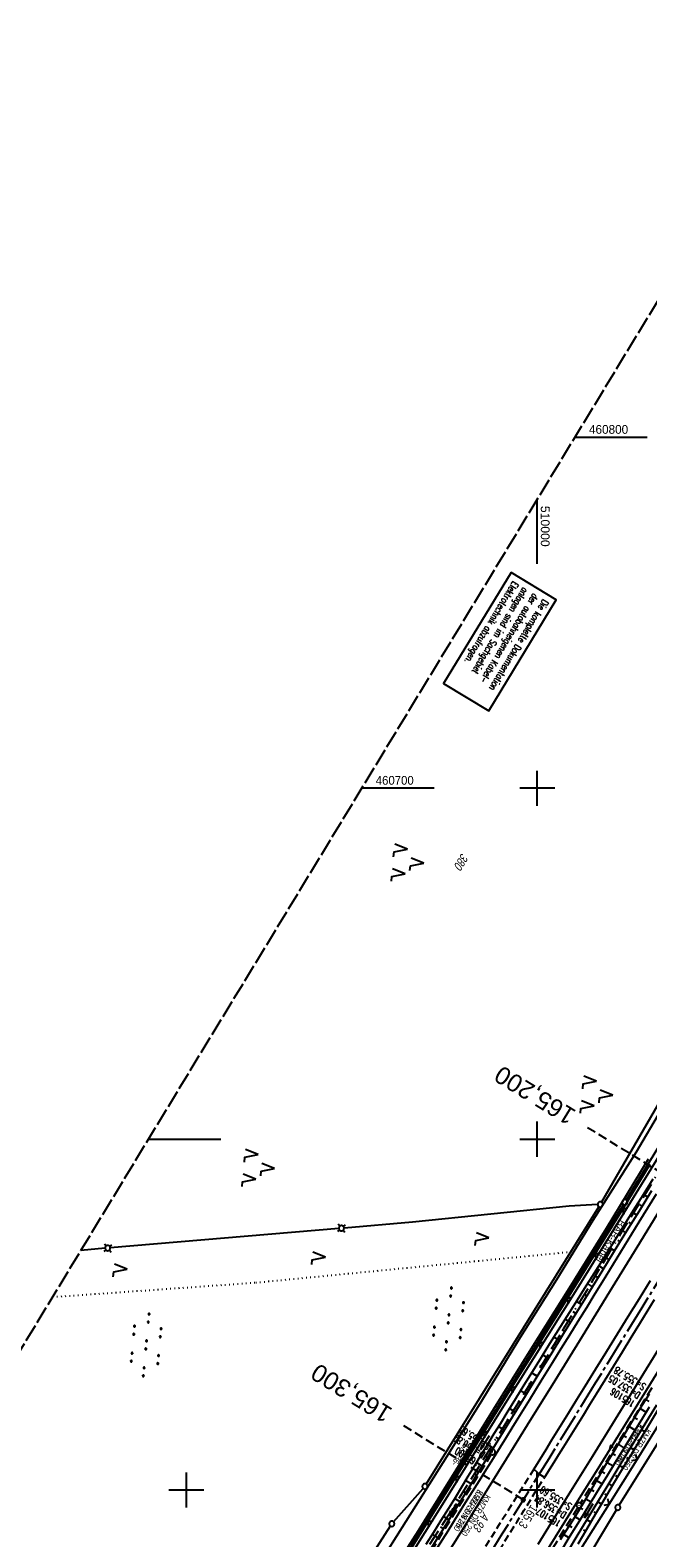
# Model space of a CAD drawing. Extents: x 509601 to 510326, y 459976 to 460916.
# Tile 30 of 39: x 509856 to 510031, y 460486 to 460916. Entities that reach past the tile are written whole.
import ezdxf
from ezdxf.enums import TextEntityAlignment as Align

# ---------------------------------------------------------------- set-up
doc = ezdxf.new("R2010")
doc.units = 0
doc.header["$LTSCALE"] = 10
doc.header["$MEASUREMENT"] = 0
for name, pattern in [('ACAD_ISO16W100', [73, 15, -6.5, 15, -6.5, 15, -7, 1, -7]), ('ACHSE', [5.5, 4, -0.5, 0.5, -0.5]), ('AUSGEZOGEN', [0]), ('LT00', [0]), ('LT11', [0.3, 0.2, -0.1]), ('LT14', [0.6, 0.5, -0.1]), ('LT17', [0.15, 0.1, -0.05]), ('PUNKTX2_STR', [0.6, 0.1, -0.5]), ('STRICHLINIE2', [0.375, 0.25, -0.125])]:
    doc.linetypes.add(name, pattern=pattern)
doc.layers.get('0').update_dxf_attribs({"linetype": 'LT00'})
for name, color, linetype in [('--EK_FBR', 1, 'LT00'), ('--EK_Halt-Pfeil', 4, 'LT00'), ('--EK_Haltung', 7, 'STRICHLINIE2'), ('--EK_Haltung-Text', 140, 'LT00'), ('--EK_Schacht-Text', 5, 'LT00'), ('--EK_ST-93-1', 30, 'LT17'), ('--EL_DFK_AB_L', 21, 'LT00'), ('--EL_DFK_AB_P', 7, 'LT00'), ('--EL_Halt-Pfeil', 4, 'LT00'), ('--EL_Haltung', 182, 'STRICHLINIE2'), ('--EL_Haltung-Text', 182, 'LT00'), ('-AX-093', 35, 'ACHSE'), ('-ST-93-1', 250, 'LT00'), ('ABSTAND', 8, 'LT00'), ('BAB-KABEL', 220, 'ACAD_ISO16W100'), ('BAB-KABEL_TEXT', 221, 'Continuous'), ('BAB-KABEL_TEXT_KASTEN', 224, 'Continuous'), ('DFK_AB_L', 21, 'LT00'), ('DFK_AB_P', 7, 'LT00'), ('DFK_BES-WEGE', 255, 'LT00'), ('DFK_FLUR_NR', 250, 'LT00'), ('DFK_GZPKT', 250, 'LT00'), ('DFK_KATASTER', 250, 'LT00'), ('DFK_NUTZUNG', 250, 'LT00'), ('DFK_NUTZUNGSGRENZE', 70, 'PUNKTX2_STR'), ('MITTELSTREIFEN-Ü_LINIE', 250, 'LT11'), ('PFEIL', 140, 'AUSGEZOGEN'), ('V109_AFBR_BAB', 250, 'LT00'), ('V109_BOESCH', 250, 'LT00'), ('V109_BOSCHUNG', 250, 'LT00'), ('V109_GRABEN', 250, 'LT00'), ('V109_KA_PRUF', 182, 'LT00'), ('V109_LD_MARK', 250, 'LT00'), ('V109_PARK_MS', 1, 'LT00'), ('V109_RASTER', 250, 'LT00'), ('V109_ZAUN', 40, 'LT00')]:
    doc.layers.add(name, color=color, linetype=linetype)
doc.layers.add('-BLATT_109-RAND', color=7, linetype='LT14', plot=False)
doc.styles.add('Beschrift', font='ARIAL.TTF')
doc.styles.add('Haltungsbeschriftung', font='ARIAL.TTF', dxfattribs={"width": 0.75})
doc.styles.add('ROMANS', font='romans.shx', dxfattribs={"width": 0.8})
doc.styles.add('schachtbeschriftung', font='romans.shx', dxfattribs={"width": 0.75, "height": 2})
doc.styles.get("Standard").update_dxf_attribs({"font": 'ARIAL.TTF'})

# ---------------------------------------------------------------- blocks, each defined once
blk = doc.blocks.new('SYMB7030')
at = {"color": 0, "linetype": 'ByBlock'}
for p, q in [((-0.353695, 0.353695), (-0.697, 0.697)), ((0.353695, 0.353695), (0.697, 0.697)), ((-0.353695, -0.353695), (-0.697, -0.697)), ((0.353695, -0.353695), (0.697, -0.697))]:
    blk.add_line(p, q, dxfattribs=at)
for points in [[(-0.031408, 0.499213), (-0.093728, 0.49134), (-0.15457, 0.475719), (-0.212975, 0.452595), (-0.268021, 0.422333), (-0.31884, 0.385411), (-0.36463, 0.342411), (-0.40467, 0.29401), (-0.438329, 0.240973), (-0.465074, 0.184136), (-0.484486, 0.124395), (-0.496256, 0.062692), (-0.5002, 0)], [(-0.5002, 0), (-0.496256, -0.062692), (-0.484486, -0.124395), (-0.465074, -0.184136), (-0.438329, -0.240973), (-0.404671, -0.29401), (-0.36463, -0.342411), (-0.31884, -0.385411), (-0.268021, -0.422333), (-0.212975, -0.452595), (-0.15457, -0.475719), (-0.093728, -0.49134), (-0.031408, -0.499213), (0.031408, -0.499213), (0.093728, -0.49134), (0.15457, -0.475719), (0.212975, -0.452595), (0.268021, -0.422333), (0.31884, -0.385411), (0.36463, -0.342411), (0.404671, -0.29401), (0.438329, -0.240973), (0.465075, -0.184136), (0.484486, -0.124395), (0.496256, -0.062692), (0.500201, 0)], [(0.5002, 0), (0.496256, 0.062692), (0.484485, 0.124395), (0.465074, 0.184136), (0.438329, 0.240973), (0.40467, 0.29401), (0.36463, 0.34241), (0.31884, 0.385411), (0.268021, 0.422333), (0.212975, 0.452595), (0.15457, 0.475719), (0.093728, 0.49134), (0.031408, 0.499213), (-0.031408, 0.499213)]]:
    blk.add_lwpolyline(points, dxfattribs=at)
blk = doc.blocks.new('SYMB7010')
at = {"color": 0, "linetype": 'ByBlock'}
for points in [[(-0.031408, 0.499213), (-0.093728, 0.49134), (-0.15457, 0.475719), (-0.212975, 0.452595), (-0.268021, 0.422333), (-0.31884, 0.385411), (-0.36463, 0.342411), (-0.40467, 0.29401), (-0.438329, 0.240973), (-0.465074, 0.184136), (-0.484486, 0.124395), (-0.496256, 0.062692), (-0.5002, 0)], [(-0.5002, 0), (-0.496256, -0.062692), (-0.484486, -0.124395), (-0.465075, -0.184136), (-0.438329, -0.240973), (-0.404671, -0.29401), (-0.36463, -0.342411), (-0.31884, -0.385411), (-0.268021, -0.422333), (-0.212975, -0.452595), (-0.154571, -0.475719), (-0.093728, -0.49134), (-0.031408, -0.499213), (0.031408, -0.499213)], [(0.5002, 0), (0.496256, 0.062692), (0.484485, 0.124395), (0.465074, 0.184136), (0.438329, 0.240973), (0.40467, 0.29401), (0.36463, 0.342411), (0.31884, 0.385411), (0.268021, 0.422333), (0.212975, 0.452595), (0.15457, 0.475719), (0.093728, 0.49134), (0.031408, 0.499213), (-0.031408, 0.499213)], [(0.031408, -0.499213), (0.093728, -0.491341), (0.15457, -0.475719), (0.212975, -0.452595), (0.268021, -0.422333), (0.31884, -0.385411), (0.36463, -0.342411), (0.404671, -0.294011), (0.438329, -0.240974), (0.465075, -0.184136), (0.484486, -0.124395), (0.496256, -0.062692), (0.500201, 0)]]:
    blk.add_lwpolyline(points, dxfattribs=at)
blk = doc.blocks.new('SYMB0003')
at = {"color": 0, "linetype": 'ByBlock'}
for p, q in [((-0.015712, 0), (0.010166, 0.012015)), ((0, -0.021257), (-0.015712, 0)), ((0.010166, 0.012015), (0, -0.021257))]:
    blk.add_line(p, q, dxfattribs=at)
for points in [[(-0.031395, 0.499013), (-0.093691, 0.491144), (-0.154509, 0.475528), (-0.21289, 0.452414), (-0.267913, 0.422164), (-0.318712, 0.385257), (-0.364484, 0.342274), (-0.404509, 0.293893), (-0.438154, 0.240877), (-0.464888, 0.184062), (-0.484292, 0.124345), (-0.496058, 0.062667), (-0.5, 0)], [(-0.5, 0), (-0.496058, -0.062667), (-0.484292, -0.124345), (-0.464888, -0.184062), (-0.438154, -0.240877), (-0.404509, -0.293893), (-0.364485, -0.342274), (-0.318712, -0.385257), (-0.267914, -0.422164), (-0.21289, -0.452414), (-0.154509, -0.475529), (-0.093691, -0.491144), (-0.031395, -0.499014), (0.031395, -0.499014)], [(0.5, 0), (0.496057, 0.062667), (0.484292, 0.124345), (0.464888, 0.184062), (0.438153, 0.240877), (0.404509, 0.293893), (0.364484, 0.342274), (0.318712, 0.385257), (0.267913, 0.422164), (0.21289, 0.452414), (0.154509, 0.475528), (0.093691, 0.491144), (0.031395, 0.499013), (-0.031395, 0.499013)], [(0.031395, -0.499014), (0.093691, -0.491144), (0.154509, -0.475529), (0.21289, -0.452414), (0.267914, -0.422164), (0.318712, -0.385257), (0.364485, -0.342274), (0.404509, -0.293893), (0.438154, -0.240877), (0.464889, -0.184062), (0.484292, -0.124345), (0.496058, -0.062667), (0.5, 0)]]:
    blk.add_lwpolyline(points, dxfattribs=at)
blk = doc.blocks.new('SYMB7222')
at = {"color": 0, "linetype": 'ByBlock'}
blk.add_line((0, 0.185), (-0.11, -0.185), dxfattribs=at)
blk.add_lwpolyline([(0.25, -0.185), (0.11, -0.185), (0, 0.185)], dxfattribs=at)
blk = doc.blocks.new('SYMB7110')
at = {"color": 0, "linetype": 'ByBlock'}
for p, q in [((-0.9, 0.012919), (-0.9, -0.012919)), ((-0.895, -0.017106), (-0.895, 0.017105)), ((-0.89, 0.019164), (-0.89, -0.019164)), ((-0.885, -0.019797), (-0.885, 0.019796)), ((-0.88, 0.019164), (-0.88, -0.019164)), ((-0.875, -0.017106), (-0.875, 0.017105)), ((-0.87, 0.012919), (-0.87, -0.012919)), ((-0.865, -0.000126), (-0.865, 0.000145)), ((-0.67, 0.012919), (-0.67, -0.012919)), ((-0.665, -0.017106), (-0.665, 0.017105)), ((-0.66, 0.019164), (-0.66, -0.019164)), ((-0.655, -0.019797), (-0.655, 0.019796)), ((-0.65, 0.019164), (-0.65, -0.019164)), ((-0.645, -0.017106), (-0.645, 0.017105)), ((-0.64, 0.012919), (-0.64, -0.012919)), ((-0.635, -0.000126), (-0.635, 0.000145)), ((-0.515, 0.392919), (-0.515, 0.367081)), ((-0.51, 0.362895), (-0.51, 0.397105)), ((-0.505, 0.399164), (-0.505, 0.360836)), ((-0.5, 0.360204), (-0.5, 0.399796)), ((-0.495, 0.399164), (-0.495, 0.360836)), ((-0.49, 0.362895), (-0.49, 0.397105)), ((-0.485, 0.392919), (-0.485, 0.367081)), ((-0.48, 0.379874), (-0.48, 0.380145)), ((-0.285, 0.392919), (-0.285, 0.367081)), ((-0.28, 0.362895), (-0.28, 0.397105)), ((-0.275, 0.399164), (-0.275, 0.360836)), ((-0.27, 0.360204), (-0.27, 0.399796)), ((-0.265, 0.399164), (-0.265, 0.360836)), ((-0.26, 0.362895), (-0.26, 0.397105)), ((-0.255, 0.392919), (-0.255, 0.367081)), ((-0.25, 0.379874), (-0.25, 0.380146)), ((-0.13, 0.012919), (-0.13, -0.012919)), ((-0.125, -0.017105), (-0.125, 0.017105)), ((-0.12, 0.019164), (-0.12, -0.019164)), ((-0.115, -0.019796), (-0.115, 0.019796)), ((-0.11, 0.019164), (-0.11, -0.019164)), ((-0.105, -0.017105), (-0.105, 0.017105)), ((-0.1, 0.012919), (-0.1, -0.012919)), ((-0.095, -0.000126), (-0.095, 0.000146)), ((0.1, 0.012919), (0.1, -0.012919)), ((0.105, -0.017105), (0.105, 0.017105)), ((0.11, 0.019164), (0.11, -0.019164)), ((0.115, -0.019796), (0.115, 0.019796)), ((0.12, 0.019164), (0.12, -0.019164)), ((0.125, -0.017105), (0.125, 0.017105)), ((0.13, 0.012919), (0.13, -0.012919)), ((0.135, -0.000126), (0.135, 0.000146)), ((0.255, 0.392919), (0.255, 0.367081)), ((0.26, 0.362895), (0.26, 0.397105)), ((0.265, 0.399164), (0.265, 0.360836)), ((0.27, 0.360204), (0.27, 0.399796)), ((0.275, 0.399164), (0.275, 0.360836)), ((0.28, 0.362895), (0.28, 0.397105)), ((0.285, 0.392919), (0.285, 0.367081)), ((0.29, 0.379874), (0.29, 0.380145)), ((0.485, 0.392919), (0.485, 0.367081)), ((0.49, 0.362895), (0.49, 0.397105)), ((0.495, 0.399164), (0.495, 0.360836)), ((0.5, 0.360204), (0.5, 0.399796)), ((0.505, 0.399164), (0.505, 0.360836)), ((0.51, 0.362895), (0.51, 0.397105)), ((0.515, 0.392919), (0.515, 0.367081)), ((0.52, 0.379874), (0.52, 0.380146)), ((0.64, 0.012919), (0.64, -0.012919)), ((0.645, -0.017105), (0.645, 0.017105)), ((0.65, 0.019164), (0.65, -0.019164)), ((0.655, -0.019796), (0.655, 0.019796)), ((0.66, 0.019164), (0.66, -0.019164)), ((0.665, -0.017105), (0.665, 0.017105)), ((0.67, 0.012919), (0.67, -0.012919)), ((0.675, -0.000126), (0.675, 0.000146)), ((0.87, 0.012919), (0.87, -0.012919)), ((0.875, -0.017105), (0.875, 0.017105)), ((0.88, 0.019164), (0.88, -0.019164)), ((0.885, -0.019796), (0.885, 0.019796)), ((0.89, 0.019164), (0.89, -0.019164)), ((0.895, -0.017105), (0.895, 0.017105)), ((0.9, 0.012919), (0.9, -0.012919)), ((0.905, -0.000126), (0.905, 0.000146)), ((-0.515, -0.367081), (-0.515, -0.392919)), ((-0.51, -0.397105), (-0.51, -0.362895)), ((-0.505, -0.360836), (-0.505, -0.399164)), ((-0.5, -0.399796), (-0.5, -0.360204)), ((-0.495, -0.360836), (-0.495, -0.399164)), ((-0.49, -0.397106), (-0.49, -0.362895)), ((-0.485, -0.367081), (-0.485, -0.392919)), ((-0.48, -0.380126), (-0.48, -0.379855)), ((-0.285, -0.367081), (-0.285, -0.392919)), ((-0.28, -0.397105), (-0.28, -0.362895)), ((-0.275, -0.360836), (-0.275, -0.399164)), ((-0.27, -0.399796), (-0.27, -0.360204)), ((-0.265, -0.360836), (-0.265, -0.399164)), ((-0.26, -0.397105), (-0.26, -0.362895)), ((-0.255, -0.367081), (-0.255, -0.392919)), ((-0.25, -0.380126), (-0.25, -0.379855)), ((0.255, -0.367081), (0.255, -0.392919)), ((0.26, -0.397105), (0.26, -0.362895)), ((0.265, -0.360836), (0.265, -0.399164)), ((0.27, -0.399796), (0.27, -0.360204)), ((0.275, -0.360836), (0.275, -0.399164)), ((0.28, -0.397105), (0.28, -0.362895)), ((0.285, -0.367081), (0.285, -0.392919)), ((0.29, -0.380126), (0.29, -0.379855)), ((0.485, -0.367081), (0.485, -0.392919)), ((0.49, -0.397105), (0.49, -0.362895)), ((0.495, -0.360836), (0.495, -0.399164)), ((0.5, -0.399796), (0.5, -0.360204)), ((0.505, -0.360836), (0.505, -0.399164)), ((0.51, -0.397105), (0.51, -0.362895)), ((0.515, -0.367081), (0.515, -0.392919)), ((0.52, -0.380126), (0.52, -0.379855))]:
    blk.add_line(p, q, dxfattribs=at)
for points in [[(-0.865, 0), (-0.866981, 0.008678), (-0.87253, 0.015637), (-0.88055, 0.019498), (-0.88945, 0.019498), (-0.89747, 0.015637), (-0.903019, 0.008678), (-0.905, 0)], [(-0.905, 0), (-0.903019, -0.008678), (-0.89747, -0.015637), (-0.88945, -0.019499), (-0.88055, -0.019499), (-0.87253, -0.015637), (-0.866981, -0.008678), (-0.865, 0)], [(-0.635, 0), (-0.636981, 0.008678), (-0.64253, 0.015637), (-0.65055, 0.019498), (-0.65945, 0.019498), (-0.66747, 0.015637), (-0.673019, 0.008678), (-0.675, 0)], [(-0.675, 0), (-0.673019, -0.008678), (-0.66747, -0.015637), (-0.65945, -0.019499), (-0.65055, -0.019499), (-0.64253, -0.015637), (-0.636981, -0.008678), (-0.635, 0)], [(-0.48, 0.38), (-0.481981, 0.388678), (-0.48753, 0.395637), (-0.49555, 0.399499), (-0.50445, 0.399499), (-0.51247, 0.395637), (-0.518019, 0.388678), (-0.52, 0.38), (-0.518019, 0.371322), (-0.51247, 0.364363), (-0.50445, 0.360501), (-0.49555, 0.360501), (-0.48753, 0.364363), (-0.481981, 0.371322), (-0.48, 0.38)], [(-0.25, 0.38), (-0.251981, 0.388678), (-0.25753, 0.395637), (-0.26555, 0.399499), (-0.27445, 0.399499), (-0.28247, 0.395637), (-0.288019, 0.388678), (-0.29, 0.38), (-0.288019, 0.371322), (-0.28247, 0.364363), (-0.27445, 0.360501), (-0.26555, 0.360501), (-0.25753, 0.364363), (-0.251981, 0.371322), (-0.25, 0.38)], [(-0.095, 0), (-0.096981, 0.008678), (-0.10253, 0.015637), (-0.11055, 0.019499), (-0.11945, 0.019499), (-0.12747, 0.015637), (-0.133019, 0.008678), (-0.135, 0)], [(-0.135, 0), (-0.133019, -0.008678), (-0.12747, -0.015637), (-0.11945, -0.019499), (-0.11055, -0.019499), (-0.10253, -0.015637), (-0.096981, -0.008678), (-0.095, 0)], [(0.135, 0), (0.133019, 0.008678), (0.12747, 0.015637), (0.11945, 0.019499), (0.11055, 0.019499), (0.10253, 0.015637), (0.096981, 0.008678), (0.095, 0)], [(0.095, 0), (0.096981, -0.008678), (0.10253, -0.015637), (0.11055, -0.019499), (0.11945, -0.019499), (0.12747, -0.015637), (0.133019, -0.008678), (0.135, 0)], [(0.29, 0.38), (0.288019, 0.388678), (0.28247, 0.395637), (0.27445, 0.399499), (0.26555, 0.399499), (0.25753, 0.395637), (0.251981, 0.388678), (0.25, 0.38), (0.251981, 0.371322), (0.25753, 0.364363), (0.26555, 0.360501), (0.27445, 0.360501), (0.28247, 0.364363), (0.288019, 0.371322), (0.29, 0.38)], [(0.52, 0.38), (0.518019, 0.388678), (0.51247, 0.395637), (0.50445, 0.399499), (0.495549, 0.399499), (0.48753, 0.395637), (0.481981, 0.388678), (0.48, 0.38), (0.481981, 0.371322), (0.48753, 0.364363), (0.495549, 0.360501), (0.50445, 0.360501), (0.51247, 0.364363), (0.518019, 0.371322), (0.52, 0.38)], [(0.675, 0), (0.673019, 0.008678), (0.66747, 0.015637), (0.65945, 0.019499), (0.65055, 0.019499), (0.64253, 0.015637), (0.636981, 0.008678), (0.635, 0)], [(0.635, 0), (0.636981, -0.008678), (0.64253, -0.015637), (0.65055, -0.019499), (0.65945, -0.019499), (0.66747, -0.015637), (0.673019, -0.008678), (0.675, 0)], [(0.905, 0), (0.903019, 0.008678), (0.89747, 0.015637), (0.88945, 0.019499), (0.88055, 0.019499), (0.87253, 0.015637), (0.866981, 0.008678), (0.865, 0)], [(0.865, 0), (0.866981, -0.008678), (0.87253, -0.015637), (0.88055, -0.019499), (0.88945, -0.019499), (0.89747, -0.015637), (0.903019, -0.008678), (0.905, 0)], [(-0.48, -0.38), (-0.481981, -0.371322), (-0.48753, -0.364363), (-0.49555, -0.360501), (-0.50445, -0.360501), (-0.51247, -0.364363), (-0.518019, -0.371322), (-0.52, -0.38), (-0.518019, -0.388678), (-0.51247, -0.395637), (-0.50445, -0.399499), (-0.49555, -0.399499), (-0.48753, -0.395637), (-0.481981, -0.388678), (-0.48, -0.38)], [(-0.25, -0.38), (-0.251981, -0.371322), (-0.25753, -0.364363), (-0.26555, -0.360501), (-0.27445, -0.360501), (-0.28247, -0.364363), (-0.288019, -0.371322), (-0.29, -0.38), (-0.288019, -0.388678), (-0.28247, -0.395637), (-0.27445, -0.399499), (-0.26555, -0.399499), (-0.25753, -0.395637), (-0.251981, -0.388678), (-0.25, -0.38)], [(0.29, -0.38), (0.288019, -0.371322), (0.28247, -0.364363), (0.27445, -0.360501), (0.26555, -0.360501), (0.25753, -0.364363), (0.251981, -0.371322), (0.25, -0.38), (0.251981, -0.388678), (0.25753, -0.395637), (0.26555, -0.399499), (0.27445, -0.399499), (0.28247, -0.395637), (0.288019, -0.388678), (0.29, -0.38)], [(0.52, -0.38), (0.518019, -0.371322), (0.51247, -0.364363), (0.50445, -0.360501), (0.495549, -0.360501), (0.48753, -0.364363), (0.481981, -0.371322), (0.48, -0.38), (0.481981, -0.388678), (0.48753, -0.395637), (0.495549, -0.399499), (0.50445, -0.399499), (0.51247, -0.395637), (0.518019, -0.388678), (0.52, -0.38)]]:
    blk.add_lwpolyline(points, dxfattribs=at)
blk = doc.blocks.new('SYMB7221')
at = {"color": 0, "linetype": 'ByBlock'}
for p, q in [((0, 0.435), (-0.11, 0.065)), ((0.11, 0.065), (0, 0.435)), ((0.25, 0.065), (0.11, 0.065)), ((-0.35, -0.065), (-0.46, -0.435)), ((0.35, -0.065), (0.24, -0.435))]:
    blk.add_line(p, q, dxfattribs=at)
for points in [[(-0.1, -0.435), (-0.24, -0.435), (-0.35, -0.065)], [(0.6, -0.435), (0.46, -0.435), (0.35, -0.065)]]:
    blk.add_lwpolyline(points, dxfattribs=at)
blk = doc.blocks.new('Pfreil3')
at = {"layer": 'PFEIL'}
blk.add_hatch(color=256, dxfattribs=at).paths.add_polyline_path([(-1.55, 0.27), (-1.55, -0.27), (0, 0)])
for p, q in [((-1.55, 0), (-4.83, 0)), ((-1.55, -0.27), (-1.55, 0.27)), ((-1.55, 0.27), (0, 0)), ((0, 0), (-1.55, -0.27))]:
    blk.add_line(p, q, dxfattribs=at)
blk = doc.blocks.new('SYMB0024')
at = {"color": 0, "linetype": 'ByBlock'}
for p, q in [((-0.5, 0.5), (0, 0)), ((0, 0), (0.5, 0.5))]:
    blk.add_line(p, q, dxfattribs=at)
blk = doc.blocks.new('SYMB0070')
at = {"color": 0, "linetype": 'ByBlock'}
for p, q in [((-0.5, 0), (0.2, 0)), ((0.5, 0), (0.2, 0.1)), ((0.2, 0.1), (0.2, 0)), ((0.468, 0), (0.21, 0.086)), ((0.21, 0.086), (0.21, -0.086)), ((0.21, -0.086), (0.468, 0)), ((0.22, -0.072), (0.437, 0)), ((0.23, -0.058), (0.405, 0)), ((0.24, -0.045), (0.374, 0)), ((0.342, 0), (0.25, 0.031)), ((0.25, 0.031), (0.25, -0.031)), ((0.25, -0.031), (0.342, 0)), ((0.26, -0.017), (0.31, 0)), ((0.27, -0.003), (0.279, 0))]:
    blk.add_line(p, q, dxfattribs=at)
for points in [[(0.2, 0), (0.2, -0.1), (0.5, 0)], [(0.437, 0), (0.22, 0.072), (0.22, -0.072)], [(0.405, 0), (0.23, 0.058), (0.23, -0.058)], [(0.374, 0), (0.24, 0.045), (0.24, -0.045)], [(0.31, 0), (0.26, 0.017), (0.26, -0.017)], [(0.279, 0), (0.27, 0.003), (0.27, -0.003)]]:
    blk.add_lwpolyline(points, dxfattribs=at)
blk = doc.blocks.new('SYMB2')
at = {"color": 0, "linetype": 'ByBlock', "flags": 128}
for points in [[(-0.031395, 0.499013), (-0.093691, 0.491144), (-0.154509, 0.475528), (-0.21289, 0.452414), (-0.267913, 0.422164), (-0.318712, 0.385257), (-0.364484, 0.342274), (-0.404509, 0.293893), (-0.438154, 0.240877), (-0.464888, 0.184062), (-0.484292, 0.124345), (-0.496058, 0.062667), (-0.5, 0)], [(-0.5, 0), (-0.496058, -0.062667), (-0.484292, -0.124345), (-0.464888, -0.184062), (-0.438154, -0.240877), (-0.404509, -0.293893), (-0.364485, -0.342274), (-0.318712, -0.385257), (-0.267914, -0.422164), (-0.21289, -0.452414), (-0.154509, -0.475529), (-0.093691, -0.491144), (-0.031395, -0.499014), (0.031395, -0.499014)], [(0.5, 0), (0.496057, 0.062667), (0.484292, 0.124345), (0.464888, 0.184062), (0.438153, 0.240877), (0.404509, 0.293893), (0.364484, 0.342274), (0.318712, 0.385257), (0.267913, 0.422164), (0.21289, 0.452414), (0.154509, 0.475528), (0.093691, 0.491144), (0.031395, 0.499013), (-0.031395, 0.499013)], [(0.031395, -0.499014), (0.093691, -0.491144), (0.154509, -0.475529), (0.21289, -0.452414), (0.267914, -0.422164), (0.318712, -0.385257), (0.364485, -0.342274), (0.404509, -0.293893), (0.438154, -0.240877), (0.464889, -0.184062), (0.484292, -0.124345), (0.496058, -0.062667), (0.5, 0)]]:
    blk.add_lwpolyline(points, dxfattribs=at)

msp = doc.modelspace()

# ---------------------------------------------------------------- linework, layer by layer
at = {"layer": '--EK_FBR'}
for points in [[(510042.07, 460619.81), (510028.15, 460596.34), (510015.84, 460576.81), (510005.47, 460559.94), (509994.68, 460542.7), (509984.12, 460525.37), (509973.06, 460507.78), (509962.53, 460491.01), (509951.49, 460473.59)], [(509955.28, 460471.53), (509966.19, 460488.45), (509976.87, 460505.77), (509987.59, 460523.19), (509998.25, 460540.22), (510009.14, 460557.59), (510019.7, 460574.68), (510031.68, 460594.37)], [(510033.85, 460584.34), (510031.38, 460580.32), (510028.91, 460576.31), (510026.82, 460572.9), (510024.73, 460569.5), (510022.65, 460566.09), (510020.56, 460562.69), (510018.47, 460559.29), (510016.38, 460555.88), (510013.97, 460551.97), (510011.56, 460548.07), (510009.14, 460544.16), (510006.72, 460540.26), (510004.31, 460536.35), (510001.02, 460531.04), (509997.74, 460525.73), (509994.46, 460520.42), (509992.77, 460517.68), (509991.08, 460514.95), (509989.39, 460512.21), (509987.41, 460509.03), (509985.42, 460505.85), (509983.43, 460502.68), (509981.44, 460499.5), (509979.44, 460496.33), (509977.45, 460493.15), (509974.46, 460488.34), (509971.46, 460483.53)], [(510038.67, 460540.86), (510026.55, 460521.2), (510017.25, 460506.1), (510011.41, 460496.82), (509999.99, 460478.34)], [(510002.04, 460503.62), (510001.04, 460504.21), (510000.12, 460504.88), (509998.99, 460505.96)]]:
    msp.add_lwpolyline(points, dxfattribs=at)
at = {"layer": '--EK_FBR', "color": 2}
for points in [[(510032.12, 460559.62), (510028.97, 460554.5), (510025.82, 460549.38), (510022.76, 460544.42), (510019.69, 460539.45), (510016.62, 460534.49), (510013.55, 460529.54), (510011.18, 460525.7), (510008.81, 460521.87), (510006.44, 460518.04), (510004.08, 460514.21), (510002.38, 460511.46), (510000.69, 460508.71), (509998.99, 460505.96)], [(510033.31, 460554.18), (510031.2, 460550.77), (510029.09, 460547.35), (510026.63, 460543.35), (510024.17, 460539.35), (510021.71, 460535.35), (510019.24, 460531.34), (510016.78, 460527.34), (510014.91, 460524.3), (510013.04, 460521.26), (510011.17, 460518.23), (510009.29, 460515.2), (510007.4, 460512.17), (510006.06, 460510.03), (510004.72, 460507.9), (510003.38, 460505.76), (510002.04, 460503.62)]]:
    msp.add_lwpolyline(points, dxfattribs=at)
at = {"layer": '--EK_Haltung'}
for p, q in [((510032.65, 460529.1), (510012.31, 460496.29)), ((509986.89, 460510.2), (509966.63, 460477.61)), ((510011.52, 460495.02), (509991.24, 460462.17))]:
    msp.add_line(p, q, dxfattribs=at)
at = {"layer": '--EK_ST-93-1', "ltscale": 2.5}
for p, q in [((510048.45, 460582.37), (510014.34, 460603.26)), ((509996, 460497.23), (509961.99, 460518.29))]:
    msp.add_line(p, q, dxfattribs=at)
at = {"layer": '--EL_DFK_AB_L'}
for p, q in [((510025.34, 460582.66), (510093.14, 460694.21)), ((510023.33, 460495.7), (510079.53, 460586.27)), ((510024.55, 460581.38), (509933.74, 460435.48)), ((509965.87, 460399.67), (510022.55, 460494.42))]:
    msp.add_line(p, q, dxfattribs=at)
at = {"layer": '--EL_Haltung'}
for p, q in [((510032.65, 460529.1), (510012.31, 460496.29)), ((509986.89, 460510.2), (509966.63, 460477.61)), ((510011.52, 460495.02), (509991.24, 460462.17))]:
    msp.add_line(p, q, dxfattribs=at)
at = {"layer": '-AX-093', "ltscale": 0.2}
msp.add_lwpolyline([(510203.88, 460841.48), (510199.27, 460833.6), (510186.46, 460811.81), (510173.6, 460790.03), (510160.71, 460768.28), (510147.77, 460746.56), (510134.8, 460724.85), (510121.79, 460703.17), (510108.74, 460681.51), (510095.66, 460659.87), (510082.55, 460638.25), (510069.4, 460616.65), (510056.23, 460595.07), (510043.02, 460573.51), (510029.79, 460551.96), (510016.52, 460530.43), (510003.24, 460508.92), (509989.92, 460487.42), (509976.58, 460465.94)], dxfattribs=at)
at = {"layer": '-BLATT_109-RAND'}
msp.add_lwpolyline([(510081.13, 460916.02), (509600.99, 460125.39), (509846.3, 459976.42), (510326.44, 460767.05), (510081.13, 460916.02)], dxfattribs=at)
at = {"layer": 'BAB-KABEL', "ltscale": 0.03, "flags": 128}
msp.add_lwpolyline([(510190.69, 460849.49), (510190.02, 460847.77), (510183.49, 460836.65), (510180.01, 460830.87), (510176.15, 460823.97), (510174.5, 460821.68), (510167.06, 460811.48), (510163.85, 460807.73), (510158.7, 460798.44), (510145.59, 460775.75), (510145.51, 460775.62), (510139.55, 460766.25), (510127.89, 460745.69), (510116.48, 460725.5), (510103.19, 460703.69), (510088.77, 460680), (510076.36, 460660.18), (510061.57, 460635.85), (510045.28, 460608.9), (510034.01, 460589.7), (510024.1, 460573.65), (510002.67, 460537.93), (509987.3, 460513.1), (509974.33, 460492.26), (509961.21, 460471.99), (509950.27, 460455.5), (509943.57, 460445.9), (509931.33, 460428.7), (509923.89, 460415.13), (509914.56, 460398.5), (509908.3, 460386.71), (509894.89, 460365.43), (509878.85, 460339.88), (509861.2, 460311.88), (509843.86, 460284.23), (509828.7, 460259.54), (509819.09, 460252.85), (509809.31, 460236.33), (509794.75, 460212.76), (509792.12, 460209.12), (509771.59, 460183.68), (509747.18, 460153.37), (509734.69, 460137.24), (509730.91, 460132.09), (509733.13, 460114.54), (509731.41, 460108.01), (509724.52, 460095.6), (509711.28, 460076.68), (509702.95, 460063.48)], dxfattribs=at)
at = {"layer": 'BAB-KABEL_TEXT_KASTEN', "linetype": 'AUSGEZOGEN'}
msp.add_lwpolyline([(509992.52, 460761.5), (509973.28, 460729.83), (509986.16, 460722.01), (510005.39, 460753.69)], close=True, dxfattribs=at)
at = {"layer": 'DFK_AB_L'}
for p, q in [((510025.34, 460582.66), (510093.14, 460694.21)), ((510023.33, 460495.7), (510079.53, 460586.27)), ((510024.55, 460581.38), (509933.74, 460435.48)), ((509965.87, 460399.67), (510022.55, 460494.42))]:
    msp.add_line(p, q, dxfattribs=at)
at = {"layer": 'DFK_KATASTER'}
for p, q in [((510039.58, 460618.78), (510018.32, 460582.04)), ((510009.08, 460580.9), (509964.47, 460576.34)), ((509968.37, 460501.69), (510017.54, 460580.75)), ((510017.19, 460581.35), (510009.08, 460580.9)), ((509943.45, 460574.56), (509878.35, 460569.03)), ((509964.47, 460576.34), (509944.95, 460574.68)), ((509876.85, 460568.9), (509869.96, 460568.29)), ((509959.04, 460490.97), (509967.47, 460500.49)), ((509925.97, 460439.79), (509958.13, 460489.78))]:
    msp.add_line(p, q, dxfattribs=at)
at = {"layer": 'DFK_NUTZUNGSGRENZE', "ltscale": 0.2}
for p, q in [((509919.78, 460559.14), (509982, 460565.21)), ((509982, 460565.21), (510009.55, 460567.9)), ((509861.91, 460555.04), (509919.78, 460559.14))]:
    msp.add_line(p, q, dxfattribs=at)
at = {"layer": 'MITTELSTREIFEN-Ü_LINIE', "flags": 128}
for points in [[(509998.99, 460505.96), (509996.93, 460502.65), (509994.87, 460499.33), (509992.8, 460496.02), (509990.73, 460492.71), (509988.65, 460489.4), (509986.58, 460486.09), (509984.2, 460482.27), (509981.82, 460478.44), (509979.44, 460474.62), (509977.07, 460470.79), (509974.69, 460466.96), (509961.58, 460445.89), (509959.03, 460441.8), (509956.48, 460437.7), (509953.92, 460433.61), (509951.37, 460429.51), (509948.82, 460425.41), (509946.28, 460421.33), (509943.74, 460417.24), (509941.2, 460413.15), (509938.66, 460409.07), (509936.11, 460404.98), (509933.85, 460401.36), (509931.59, 460397.74), (509929.33, 460394.12), (509927.07, 460390.49), (509927.07, 460390.49)], [(509930.47, 460388.67), (509932.29, 460391.56), (509934.1, 460394.44), (509935.91, 460397.32), (509937.73, 460400.21), (509939.54, 460403.09), (509942.13, 460407.22), (509944.71, 460411.35), (509947.29, 460415.48), (509949.86, 460419.62), (509952.43, 460423.75), (509955.56, 460428.77), (509958.68, 460433.8), (509961.81, 460438.82), (509964.93, 460443.85), (509967.58, 460448.11), (509970.22, 460452.38), (509972.87, 460456.65), (509975.52, 460460.92), (509978.17, 460465.18), (509980.61, 460469.1), (509983.05, 460473.03), (509985.49, 460476.95), (509987.93, 460480.87), (509990.36, 460484.79), (509992.31, 460487.93), (509994.25, 460491.07), (509996.19, 460494.21), (509998.14, 460497.35), (510000.09, 460500.49), (510002.04, 460503.62)]]:
    msp.add_lwpolyline(points, dxfattribs=at)
at = {"layer": 'V109_AFBR_BAB'}
for points in [[(510042.07, 460619.81), (510028.15, 460596.34), (510015.84, 460576.81), (510005.47, 460559.94), (509994.68, 460542.7), (509984.12, 460525.37), (509973.06, 460507.78), (509962.53, 460491.01), (509951.49, 460473.59)], [(509955.28, 460471.53), (509966.19, 460488.45), (509976.87, 460505.77), (509987.59, 460523.19), (509998.25, 460540.22), (510009.14, 460557.59), (510019.7, 460574.68), (510031.68, 460594.37)], [(510033.85, 460584.34), (510031.38, 460580.32), (510028.91, 460576.31), (510026.82, 460572.9), (510024.73, 460569.5), (510022.65, 460566.09), (510020.56, 460562.69), (510018.47, 460559.29), (510016.38, 460555.88), (510013.97, 460551.97), (510011.56, 460548.07), (510009.14, 460544.16), (510006.72, 460540.26), (510004.31, 460536.35), (510001.02, 460531.04), (509997.74, 460525.73), (509994.46, 460520.42), (509992.77, 460517.68), (509991.08, 460514.95), (509989.39, 460512.21), (509987.41, 460509.03), (509985.42, 460505.85), (509983.43, 460502.68), (509981.44, 460499.5), (509979.44, 460496.33), (509977.45, 460493.15), (509974.46, 460488.34), (509971.46, 460483.53)], [(510038.67, 460540.86), (510026.55, 460521.2), (510017.25, 460506.1), (510011.41, 460496.82), (509999.99, 460478.34)]]:
    msp.add_lwpolyline(points, dxfattribs=at)
at = {"layer": 'V109_AFBR_BAB', "color": 0}
for points in [[(510032.12, 460559.62), (510028.97, 460554.5), (510025.82, 460549.38), (510022.76, 460544.42), (510019.69, 460539.45), (510016.62, 460534.49), (510013.55, 460529.54), (510011.18, 460525.7), (510008.81, 460521.87), (510006.44, 460518.04), (510004.08, 460514.21), (510002.38, 460511.46), (510000.69, 460508.71), (509998.99, 460505.96)], [(510033.31, 460554.18), (510031.2, 460550.77), (510029.09, 460547.35), (510026.63, 460543.35), (510024.17, 460539.35), (510021.71, 460535.35), (510019.24, 460531.34), (510016.78, 460527.34), (510014.91, 460524.3), (510013.04, 460521.26), (510011.17, 460518.23), (510009.29, 460515.2), (510007.4, 460512.17), (510006.06, 460510.03), (510004.72, 460507.9), (510003.38, 460505.76), (510002.04, 460503.62)]]:
    msp.add_lwpolyline(points, dxfattribs=at)
at = {"layer": 'V109_BOESCH'}
for points in [[(509969.88, 460483.58), (509973.08, 460488.72), (509976.27, 460493.87), (509979.61, 460499.26), (509982.94, 460504.66), (509986.27, 460510.06), (509989.59, 460515.47), (509992.92, 460520.87), (509996.59, 460526.84), (510000.25, 460532.81), (510003.92, 460538.78), (510007.59, 460544.75), (510011.26, 460550.71), (510014.93, 460556.68), (510018.47, 460562.41), (510022, 460568.14), (510025.54, 460573.87), (510029.08, 460579.6), (510032.62, 460585.33)], [(510043.05, 460538.87), (510041.69, 460535.95), (510040.26, 460533.08), (510038.74, 460530.24), (510037.15, 460527.44), (510034.56, 460523.15), (510031.96, 460518.86), (510029.37, 460514.56), (510026.79, 460510.26), (510024.21, 460505.96), (510021.63, 460501.66), (510019.06, 460497.36), (510016.5, 460493.04), (510014, 460488.81), (510011.5, 460484.57)], [(510031.85, 460527.36), (510029.81, 460524.09), (510027.78, 460520.83), (510026.2, 460518.26), (510024.62, 460515.69), (510023.05, 460513.12), (510021.48, 460510.54), (510019.93, 460507.95), (510018.4, 460505.36), (510017.53, 460503.89), (510016.67, 460502.41), (510015.81, 460500.94), (510014.95, 460499.47), (510014.08, 460498), (510013.21, 460496.54), (510011.9, 460494.37), (510010.57, 460492.21), (510009.22, 460490.06), (510007.87, 460487.92), (510006.51, 460485.79)]]:
    msp.add_lwpolyline(points, dxfattribs=at)
at = {"layer": 'V109_BOSCHUNG'}
for p, q in [((510031.48, 460583.48), (510030.22, 460584.27)), ((510028.32, 460578.38), (510027.06, 460579.17)), ((510029.9, 460580.93), (510029.27, 460581.33)), ((510025.17, 460573.27), (510023.88, 460574.08)), ((510026.75, 460575.83), (510026.11, 460576.23)), ((510023.59, 460570.72), (510022.94, 460571.13)), ((510020.44, 460565.62), (510019.78, 460566.03)), ((510022.02, 460568.17), (510020.7, 460569)), ((510017.29, 460560.51), (510016.6, 460560.94)), ((510018.87, 460563.06), (510017.51, 460563.91)), ((510015.72, 460557.95), (510014.32, 460558.83)), ((510012.58, 460552.85), (510011.12, 460553.75)), ((510014.15, 460555.4), (510013.43, 460555.85)), ((510009.44, 460547.75), (510007.91, 460548.67)), ((510011.01, 460550.3), (510010.26, 460550.76)), ((510006.29, 460542.64), (510004.72, 460543.59)), ((510007.87, 460545.19), (510007.09, 460545.66)), ((510004.72, 460540.08), (510003.92, 460540.57)), ((510001.58, 460534.97), (510000.76, 460535.47)), ((510003.15, 460537.53), (510001.52, 460538.51)), ((510000.01, 460532.41), (509998.34, 460533.42)), ((509996.87, 460527.3), (509995.18, 460528.32)), ((509998.44, 460529.86), (509997.6, 460530.36)), ((509993.73, 460522.19), (509992.03, 460523.21)), ((509995.3, 460524.74), (509994.45, 460525.26)), ((510029.3, 460523.27), (510031.02, 460522.19)), ((510030.89, 460525.82), (510031.74, 460525.28)), ((509990.58, 460517.07), (509988.9, 460518.1)), ((509992.16, 460519.63), (509991.31, 460520.14)), ((510026.14, 460518.16), (510027.87, 460517.1)), ((510027.72, 460520.72), (510028.58, 460520.18)), ((509989.01, 460514.51), (509988.18, 460515.03)), ((510024.56, 460515.6), (510025.43, 460515.07)), ((510029.06, 460514.04), (510028.59, 460514.32)), ((510030.61, 460516.61), (510029.68, 460517.15)), ((509985.86, 460509.4), (509985.05, 460509.91)), ((509987.43, 460511.95), (509985.8, 460512.98)), ((510021.45, 460510.47), (510022.3, 460509.96)), ((510023, 460513.04), (510024.73, 460511.99)), ((510025.96, 460508.89), (510025.48, 460509.18)), ((510027.51, 460511.47), (510026.55, 460512.03)), ((509982.71, 460504.29), (509981.92, 460504.79)), ((509984.28, 460506.84), (509982.68, 460507.85)), ((510018.37, 460505.31), (510019.2, 460504.82)), ((510019.9, 460507.9), (510021.59, 460506.89)), ((510024.42, 460506.32), (510023.43, 460506.91)), ((509981.13, 460501.74), (509979.57, 460502.72)), ((510016.85, 460502.72), (510018.46, 460501.78)), ((510021.34, 460501.17), (510020.32, 460501.78)), ((510022.88, 460503.75), (510022.38, 460504.05)), ((509977.98, 460496.63), (509976.44, 460497.6)), ((509979.56, 460499.19), (509978.78, 460499.67)), ((510013.82, 460497.55), (510015.32, 460496.65)), ((510015.34, 460500.13), (510016.11, 460499.67)), ((510018.27, 460496.02), (510017.21, 460496.65)), ((510019.8, 460498.6), (510019.28, 460498.91)), ((509974.82, 460491.53), (509973.28, 460492.5)), ((509976.4, 460494.08), (509975.63, 460494.57)), ((510010.71, 460492.44), (510012.18, 460491.53)), ((510012.28, 460494.99), (510013.01, 460494.54)), ((510016.74, 460493.44), (510016.19, 460493.76)), ((509971.66, 460486.43), (509970.09, 460487.42)), ((509973.24, 460488.98), (509972.46, 460489.47)), ((510009.12, 460489.9), (510009.86, 460489.43)), ((510013.68, 460488.28), (510013.12, 460488.61)), ((510015.21, 460490.86), (510014.1, 460491.52)), ((510007.51, 460487.37), (510009.04, 460486.4))]:
    msp.add_line(p, q, dxfattribs=at)
at = {"layer": 'V109_GRABEN'}
for points in [[(510086.3, 460680.21), (510062.12, 460640.48), (510036.6, 460598.34), (510011.75, 460558.04), (509989.93, 460523.11), (509972.93, 460495.81), (509947.28, 460454.88), (509921.59, 460413.67), (509905.26, 460385.68)], [(510032.89, 460588.6), (510030.12, 460584.12), (510027.35, 460579.64), (510024.56, 460575.17), (510021.77, 460570.7), (510018.97, 460566.23), (510016.16, 460561.77), (510013.36, 460557.31), (510010.89, 460553.4), (510008.43, 460549.49), (510005.97, 460545.58), (510003.51, 460541.67), (510001.06, 460537.76), (509998.61, 460533.84), (509996.17, 460529.92), (509993.74, 460525.99), (509991.32, 460522.05), (509989.47, 460519.02), (509987.62, 460515.99), (509985.78, 460512.95), (509983.94, 460509.92), (509982.1, 460506.88), (509980.25, 460503.84), (509978.4, 460500.81), (509976.55, 460497.79), (509974.68, 460494.76), (509972.55, 460491.34), (509970.41, 460487.92), (509968.26, 460484.51)], [(510034, 460524.2), (510030.96, 460519.25), (510027.24, 460513.15), (510023.52, 460507.06), (510019.82, 460500.95), (510016.11, 460494.84), (510011.29, 460486.86), (510006.47, 460478.87)], [(510031.89, 460523.6), (510029.66, 460520.01), (510027.16, 460515.95), (510024.66, 460511.88), (510022.16, 460507.82), (510019.67, 460503.75), (510017.17, 460499.69), (510014.68, 460495.62), (510011.99, 460491.23), (510009.31, 460486.84), (510006.62, 460482.45)]]:
    msp.add_lwpolyline(points, dxfattribs=at)
at = {"layer": 'V109_LD_MARK'}
for points in [[(510036.16, 460581.82), (510028.38, 460569.14), (510020.59, 460556.47), (510012.78, 460543.81), (510004.97, 460531.16), (509997.14, 460518.51), (509991.12, 460508.78), (509985.08, 460499.06), (509979.04, 460489.33), (509973, 460479.61)], [(510000.22, 460484.56), (510009.11, 460498.91), (510015.68, 460509.54), (510022.25, 460520.18), (510028.82, 460530.82), (510035.37, 460541.46)]]:
    msp.add_lwpolyline(points, dxfattribs=at)
at = {"layer": 'V109_PARK_MS'}
msp.add_lwpolyline([(510002.04, 460503.62), (510001.04, 460504.21), (510000.12, 460504.88), (509998.99, 460505.96)], dxfattribs=at)
at = {"layer": 'V109_RASTER'}
for p, q in [((510010.67, 460800), (510031.29, 460800)), ((510000, 460763.93), (510000, 460782.43)), ((510000, 460695), (510000, 460705)), ((509970.57, 460700), (509949.94, 460700)), ((510005, 460700), (509995, 460700)), ((510000, 460595), (510000, 460605)), ((509889.21, 460600), (509909.84, 460600)), ((509995, 460600), (510005, 460600)), ((509900, 460505), (509900, 460495)), ((510000, 460495), (510000, 460505)), ((509905, 460500), (509895, 460500)), ((510005, 460500), (509995, 460500))]:
    msp.add_line(p, q, dxfattribs=at)
at = {"layer": 'V109_ZAUN'}
for p, q in [((510032.04, 460592.82), (510024.27, 460580)), ((510016.4, 460567.22), (510008.46, 460554.5)), ((510008.46, 460554.5), (510000.51, 460541.78)), ((510000.51, 460541.78), (509992.57, 460529.05)), ((509992.57, 460529.05), (509984.62, 460516.33)), ((510028.41, 460508.73), (510036.37, 460521.45)), ((509984.62, 460516.33), (509976.68, 460503.6)), ((510020.45, 460496.02), (510028.41, 460508.73)), ((509976.68, 460503.6), (509968.74, 460490.88)), ((510012.49, 460483.31), (510020.45, 460496.02)), ((509968.74, 460490.88), (509960.79, 460478.16))]:
    msp.add_line(p, q, dxfattribs=at)
msp.add_lwpolyline([(510024.27, 460580), (510020.6, 460573.96), (510016.4, 460567.22)], dxfattribs=at)

# ---------------------------------------------------------------- block references
at = {"layer": '--EK_Halt-Pfeil', "yscale": 4, "zscale": 4}
for p, xscale, rotation in [((510021.63, 460513.22), 4.0000000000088, 238.1934599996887), ((509975.91, 460494.43), 3.999999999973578, 238.1262000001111)]:
    msp.add_blockref('SYMB0070', p, dxfattribs=dict(at, xscale=xscale, rotation=rotation))
at = {"layer": '--EL_DFK_AB_P', "xscale": 1.500000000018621, "yscale": 1.5, "zscale": 1.5, "rotation": 264.7377099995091}
for p in [(510024.95, 460582.02), (510022.93, 460495.06)]:
    msp.add_blockref('SYMB0003', p, dxfattribs=at)
at = {"layer": '--EL_Halt-Pfeil', "yscale": 4, "zscale": 4}
for p, xscale, rotation in [((510021.63, 460513.22), 4.0000000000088, 238.1934599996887), ((509975.91, 460494.43), 3.999999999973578, 238.1262000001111)]:
    msp.add_blockref('SYMB0070', p, dxfattribs=dict(at, xscale=xscale, rotation=rotation))
at = {"layer": '-ST-93-1', "rotation": 274.1956499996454}
msp.add_blockref('SYMB2', (509996, 460497.23), dxfattribs=at)
at = {"layer": 'DFK_AB_P', "xscale": 1.500000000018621, "yscale": 1.5, "zscale": 1.5, "rotation": 264.7377099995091}
for p in [(510024.95, 460582.02), (510022.93, 460495.06)]:
    msp.add_blockref('SYMB0003', p, dxfattribs=at)
at = {"layer": 'DFK_GZPKT', "xscale": 1.500000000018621, "yscale": 1.5, "zscale": 1.5, "rotation": 264.7377099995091}
for name, p in [('SYMB7010', (510017.94, 460581.39)), ('SYMB7030', (509944.2, 460574.62)), ('SYMB7030', (509877.6, 460568.97)), ('SYMB7010', (509967.97, 460501.05)), ('SYMB7010', (509958.54, 460490.41))]:
    msp.add_blockref(name, p, dxfattribs=at)
at = {"layer": 'DFK_NUTZUNG', "xscale": 10.00000000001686, "yscale": 10, "zscale": 10, "rotation": 264.7377100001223}
for name, p in [('SYMB7221', (509963.3, 460679.07)), ('SYMB7221', (510017.18, 460612.94)), ('SYMB7221', (509920.78, 460592.06)), ('SYMB7222', (509984.39, 460572.01)), ('SYMB7222', (509937.79, 460566.57)), ('SYMB7222', (509881.27, 460563.08)), ('SYMB7110', (509974.71, 460548.78)), ('SYMB7110', (509888.56, 460541.36))]:
    msp.add_blockref(name, p, dxfattribs=at)
at = {"layer": 'PFEIL'}
for p, rotation in [((509983.82, 460511.49), 238.1484089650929), ((510013.41, 460492.03), 238.4520874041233)]:
    msp.add_blockref('Pfreil3', p, dxfattribs=dict(at, rotation=rotation))
at = {"layer": 'V109_KA_PRUF', "xscale": 1.500000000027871, "yscale": 1.5, "zscale": 1.5, "rotation": 238.730399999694}
for p in [(509987.28, 460510.83), (510011.91, 460495.65)]:
    msp.add_blockref('SYMB0003', p, dxfattribs=at)
at = {"layer": 'V109_ZAUN', "yscale": 2.099999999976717, "zscale": 2.1}
for p, xscale, rotation in [((510024.27, 460580), 2.100000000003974, 238.7688699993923), ((510016.4, 460567.22), 2.099999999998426, 238.0239900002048), ((510008.46, 460554.5), 2.099999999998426, 238.0239900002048), ((510000.51, 460541.78), 2.099999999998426, 238.0239900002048), ((509992.57, 460529.05), 2.099999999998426, 238.0239900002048), ((509984.62, 460516.33), 2.099999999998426, 238.0239900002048), ((510028.41, 460508.73), 2.100000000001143, 57.94000999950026), ((509976.68, 460503.6), 2.099999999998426, 238.0239900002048), ((510020.45, 460496.02), 2.100000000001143, 57.94000999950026), ((509968.74, 460490.88), 2.099999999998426, 238.0239900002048)]:
    msp.add_blockref('SYMB0024', p, dxfattribs=dict(at, xscale=xscale, rotation=rotation))

# ---------------------------------------------------------------- texts
at = {"layer": '--EK_Haltung-Text', "style": 'Haltungsbeschriftung', "width": 0.75}
for s, rotation, p in [('4.5‰ 40.11m', -121.8065, (510028.82, 460519.12)), ('KMZR DN 350', -121.8065, (510030.99, 460517.77)), ('3.3‰ 39.87m', -121.8738, (509983.1, 460500.32)), ('KMZR DN 250', -121.8738, (509985.28, 460498.97))]:
    msp.add_text(s, height=1.8, rotation=rotation, dxfattribs=at).set_placement(p)
at = {"layer": '--EK_Schacht-Text', "style": 'schachtbeschriftung', "width": 0.75}
for s, rotation, p in [('D=357.05', -211.8065, (510029.65, 460527.58)), ('S=355.78', -211.8065, (510031.17, 460530.03)), ('165106', -211.8065, (510028.13, 460525.13)), ('S=355.65', -211.8738, (509986.88, 460513.1)), ('D=356.82', -211.8738, (509985.36, 460510.65)), ('165300', -211.8738, (509983.84, 460508.21)), ('S=355.60', -211.6924, (510010.03, 460495.94)), ('D=356.84', -211.6924, (510008.51, 460493.48)), ('165107', -211.6924, (510007, 460491.03))]:
    msp.add_text(s, height=2, rotation=rotation, dxfattribs=at).set_placement(p)
at = {"layer": '--EK_ST-93-1', "style": 'Beschrift'}
for s, rotation, p in [('165,200', -211.4911, (510010.07, 460605.87)), ('165,300', -211.7757, (509957.74, 460520.92))]:
    msp.add_text(s, height=5, rotation=rotation, dxfattribs=at).set_placement(p, align=Align.MIDDLE_LEFT)
at = {"layer": '--EL_Haltung-Text', "style": 'Haltungsbeschriftung', "width": 0.75}
for s, rotation, p in [('KMZR DN 350', -121.8065, (510028.82, 460519.12)), ('KMZR DN 250', -121.8738, (509983.1, 460500.32))]:
    msp.add_text(s, height=1.8, rotation=rotation, dxfattribs=at).set_placement(p)
at = {"layer": '-ST-93-1', "style": 'Beschrift', "width": 0.8}
msp.add_text('  165.3', height=2.5, rotation=-121.7722, dxfattribs=at).set_placement((509999.02, 460497.33))
at = {"layer": 'ABSTAND', "width": 0.75}
msp.add_text(' -173.36-', height=1.8, rotation=-121.9009, dxfattribs=at).set_placement((509979.82, 460514.62))
at = {"layer": 'BAB-KABEL_TEXT', "insert": (510020.02, 460571.43), "char_height": 2, "attachment_point": 8, "rotation": 239.0341, "style": 'Beschrift'}
msp.add_mtext('BAB-Kabel', dxfattribs=at)
at = {"layer": 'BAB-KABEL_TEXT_KASTEN', "insert": (510003.32, 460752.92), "char_height": 2, "width": 33.7438, "attachment_point": 1, "rotation": 238.7304, "style": 'ROMANS'}
msp.add_mtext('{\\W0.75;Die komplette Dokumentation der autobahneigenen Kabel-\\Panlagen sind im Sachgebiet Elektrotechnik abzufragen.}', dxfattribs=at)
at = {"layer": 'DFK_BES-WEGE', "oblique": 13.754, "width": 0.75}
msp.add_text('A 93', height=2.5, rotation=236.9308, dxfattribs=at).set_placement((509984.55, 460493.96))
at = {"layer": 'DFK_FLUR_NR', "oblique": 13.754, "width": 0.75}
msp.add_text('380', height=2.5, rotation=238.7304, dxfattribs=at).set_placement((509978.47, 460681.66))
at = {"layer": 'V109_RASTER'}
for s, rotation, width, p in [(' 460800', -0.0012, 0.958, (510013.79, 460801)), (' 510000', -90.0012, 0.998, (510001, 460781.43)), (' 460700', -0.0012, 0.928, (509953.07, 460701))]:
    msp.add_text(s, height=2.5, rotation=rotation, dxfattribs=dict(at, width=width)).set_placement(p)

doc.saveas('drawing.dxf')
